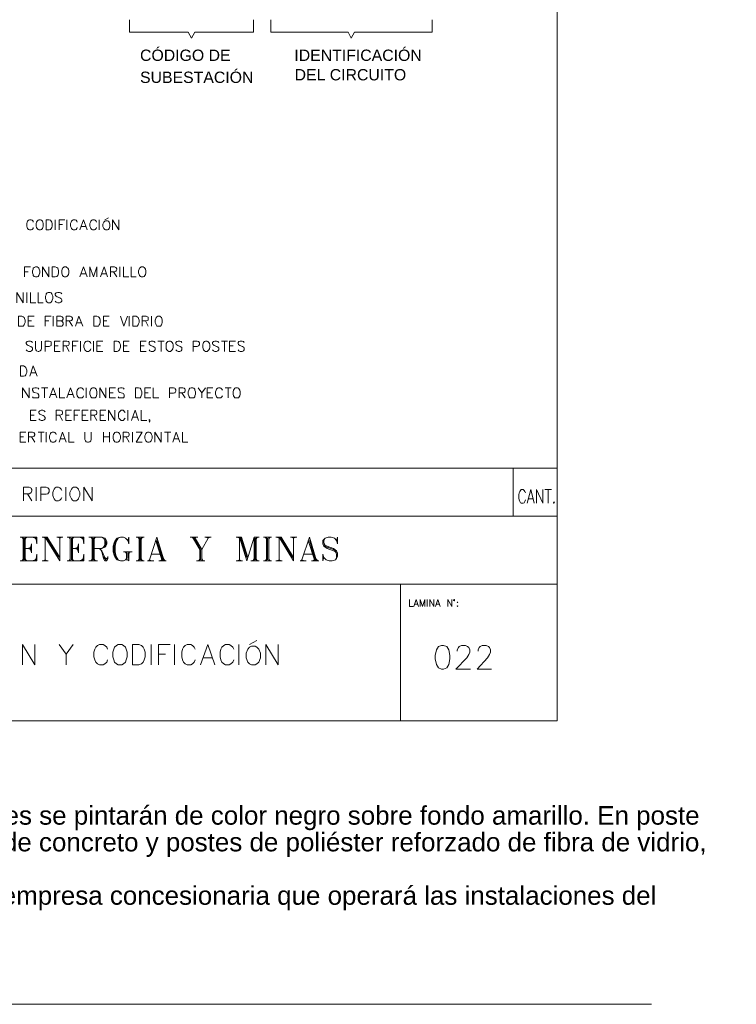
# Model space of a CAD drawing. Header units: millimetres. Extents: x 10 to 175, y 5 to 255.
# Tile 6 of 11: x 90 to 169, y 5 to 114. Entities that reach past the tile are written whole.
import ezdxf

# ---------------------------------------------------------------- set-up
doc = ezdxf.new("R2010")
doc.units = ezdxf.units.MM
doc.layers.add('DGE_SIMBOLOS', color=7, linetype='Continuous', lineweight=0)
doc.layers.add('DGE_TEXTOS', color=7, linetype='Continuous', lineweight=0)
doc.styles.add('DGE_ARIAL', font='arial.ttf')

msp = doc.modelspace()

# ---------------------------------------------------------------- linework, layer by layer
at = {"layer": 'DGE_SIMBOLOS'}
for points in [[(149.537, 246.0718), (149.537, 36.3991)], [(102.1212, 112.8173), (102.1212, 114.1822)], [(115.8537, 112.8173), (115.8537, 114.1822)], [(117.7706, 112.8173), (117.7706, 114.1822)], [(135.6771, 112.8173), (135.6771, 114.1822)], [(102.1212, 112.8173), (108.6329, 112.8173)], [(108.9744, 112.1635), (108.6329, 112.8173)], [(108.9744, 112.1635), (109.3421, 112.8173)], [(109.3421, 112.8173), (115.8537, 112.8173)], [(117.7706, 112.8173), (126.3567, 112.8173)], [(126.6928, 112.1635), (126.3567, 112.8173)], [(126.6928, 112.1635), (127.0605, 112.8173)], [(127.0605, 112.8173), (135.6771, 112.8173)], [(91.4346, 91.7226), (91.4082, 91.8366), (91.3031, 91.9503), (91.1981, 92.0071), (91.0144, 92.0071), (90.909, 91.9503), (90.804, 91.8366), (90.7515, 91.7226), (90.7254, 91.5807), (90.7254, 91.2965), (90.7515, 91.1259), (90.804, 91.0405), (90.909, 90.9268), (91.0144, 90.87), (91.1981, 90.87), (91.3031, 90.9268), (91.4082, 91.0405), (91.4346, 91.1259)], [(93.8767, 90.87), (93.8767, 92.0071)], [(94.2968, 90.87), (94.2968, 92.0071), (94.9264, 92.0071)], [(95.1626, 90.87), (95.1626, 92.0071)], [(96.3188, 91.7226), (96.2662, 91.8366), (96.1873, 91.9503), (96.0822, 92.0071), (95.8722, 92.0071), (95.7671, 91.9503), (95.6617, 91.8366), (95.6356, 91.7226), (95.557, 91.5807), (95.557, 91.2965), (95.6356, 91.1259), (95.6617, 91.0405), (95.7671, 90.9268), (95.8722, 90.87), (96.0822, 90.87), (96.1873, 90.9268), (96.2662, 91.0405), (96.3188, 91.1259)], [(96.6075, 90.87), (97.0005, 92.0071), (97.421, 90.87)], [(98.4454, 91.7226), (98.4193, 91.8366), (98.3142, 91.9503), (98.2092, 92.0071), (97.9988, 92.0071), (97.9202, 91.9503), (97.8151, 91.8366), (97.7622, 91.7226), (97.7101, 91.5807), (97.7101, 91.2965), (97.7622, 91.1259), (97.8151, 91.0405), (97.9202, 90.9268), (97.9988, 90.87), (98.2092, 90.87), (98.3142, 90.9268), (98.4193, 91.0405), (98.4454, 91.1259)], [(98.7344, 90.87), (98.7344, 92.0071)], [(99.364, 92.0071), (99.7581, 92.2345)], [(100.2308, 90.87), (100.2308, 92.0071), (100.94, 90.87), (100.94, 92.0071)], [(94.2968, 91.467), (94.6899, 91.467)], [(96.7654, 91.2396), (97.2631, 91.2396)], [(90.4628, 85.6675), (90.4628, 86.7761), (91.1195, 86.7761)], [(92.4593, 85.6675), (92.4593, 86.7761), (93.141, 85.6675), (93.141, 86.7761)], [(96.6075, 85.6675), (97.0005, 86.7761), (97.421, 85.6675)], [(97.7101, 85.6675), (97.7101, 86.7761), (98.1038, 85.6675), (98.4979, 86.7761), (98.4979, 85.6675)], [(98.892, 85.6675), (99.285, 86.7761), (99.6791, 85.6675)], [(99.9943, 85.6675), (99.9943, 86.7761), (100.4408, 86.7761), (100.5984, 86.7192), (100.6248, 86.6624), (100.7035, 86.5487), (100.7035, 86.4633), (100.6248, 86.3496), (100.5984, 86.2928), (100.4408, 86.2359), (99.9943, 86.2359)], [(101.045, 85.6675), (101.045, 86.7761)], [(101.4381, 86.7761), (101.4381, 85.6675), (102.0422, 85.6675)], [(102.2788, 86.7761), (102.2788, 85.6675), (102.8568, 85.6675)], [(90.4628, 86.2359), (90.8565, 86.2359)], [(96.7654, 86.0086), (97.2631, 86.0086)], [(99.0485, 86.0086), (99.5476, 86.0086)], [(100.3358, 86.2359), (100.7035, 85.6675)], [(89.6231, 82.7962), (89.6231, 83.9334), (90.3059, 82.7962), (90.3059, 83.9334)], [(90.7254, 82.7962), (90.7254, 83.9334)], [(91.1195, 83.9334), (91.1195, 82.7962), (91.6972, 82.7962)], [(91.9601, 83.9334), (91.9601, 82.7962), (92.5369, 82.7962)], [(94.5859, 83.7911), (94.4808, 83.8762), (94.3233, 83.9334), (94.1393, 83.9334), (93.9817, 83.8762), (93.8767, 83.7911), (93.8767, 83.6774), (93.9292, 83.5637), (93.9817, 83.5069), (94.0868, 83.4501), (94.3758, 83.336), (94.4808, 83.2795), (94.5334, 83.2509), (94.5859, 83.1086), (94.5859, 82.9667), (94.4808, 82.8527), (94.3233, 82.7962), (94.1393, 82.7962), (93.9817, 82.8527), (93.8767, 82.9667)], [(90.8565, 80.1805), (90.8565, 81.3177), (91.5135, 81.3177)], [(92.747, 80.1805), (92.747, 81.3177), (93.404, 81.3177)], [(93.6402, 80.1805), (93.6402, 81.3177)], [(94.0342, 80.1805), (94.0342, 81.3177), (94.4808, 81.3177), (94.6384, 81.2322), (94.6899, 81.204), (94.7424, 81.0903), (94.7424, 80.9763), (94.6899, 80.8626), (94.6384, 80.8061), (94.4808, 80.7775), (94.0342, 80.7775)], [(95.084, 80.1805), (95.084, 81.3177), (95.5306, 81.3177), (95.6617, 81.2322), (95.7146, 81.204), (95.7671, 81.0903), (95.7671, 80.9763), (95.7146, 80.8626), (95.6617, 80.8061), (95.5306, 80.7775), (95.084, 80.7775)], [(96.1083, 80.1805), (96.5024, 81.3177), (96.9219, 80.1805)], [(99.2061, 80.1805), (99.2061, 81.3177), (99.8367, 81.3177)], [(101.0965, 81.3177), (101.4906, 80.1805), (101.8847, 81.3177)], [(102.0687, 80.1805), (102.0687, 81.3177)], [(103.5125, 80.1805), (103.5125, 81.3177), (103.9588, 81.3177), (104.1167, 81.2322), (104.1692, 81.204), (104.1953, 81.0903), (104.1953, 80.9763), (104.1692, 80.8626), (104.1167, 80.8061), (103.9588, 80.7775), (103.5125, 80.7775)], [(104.5633, 80.1805), (104.5633, 81.3177)], [(90.8565, 80.7775), (91.2506, 80.7775)], [(90.8565, 80.1805), (91.5135, 80.1805)], [(92.747, 80.7775), (93.141, 80.7775)], [(94.4808, 80.7775), (94.6384, 80.7207), (94.6899, 80.6638), (94.7424, 80.5501), (94.7424, 80.3793), (94.6899, 80.2656), (94.6384, 80.2087), (94.4808, 80.1805), (94.0342, 80.1805)], [(95.4255, 80.7775), (95.7671, 80.1805)], [(96.2662, 80.5501), (96.7654, 80.5501)], [(99.2061, 80.7775), (99.6002, 80.7775)], [(99.2061, 80.1805), (99.8367, 80.1805)], [(103.8802, 80.7775), (104.1953, 80.1805)], [(91.3556, 78.3609), (91.2506, 78.4746), (91.1195, 78.5314), (90.909, 78.5314), (90.7515, 78.4746), (90.6464, 78.3609), (90.6464, 78.2755), (90.7254, 78.1618), (90.7515, 78.1049), (90.8565, 78.0481), (91.1456, 77.9344), (91.2506, 77.8776), (91.3031, 77.8494), (91.3556, 77.7357), (91.3556, 77.5648), (91.2506, 77.4511), (91.1195, 77.3943), (90.909, 77.3943), (90.7515, 77.4511), (90.6464, 77.5648)], [(91.6711, 78.5318), (91.6711, 77.7357), (91.6972, 77.5652), (91.8022, 77.4511), (91.9598, 77.3947), (92.0652, 77.3947), (92.1963, 77.4511), (92.3014, 77.5652), (92.3539, 77.7357), (92.3539, 78.5318)], [(92.747, 77.3947), (92.747, 78.5318), (93.1936, 78.5318), (93.3511, 78.4746), (93.404, 78.4464), (93.4301, 78.3327), (93.4301, 78.1622), (93.404, 78.0485), (93.3511, 77.9913), (93.1936, 77.9348), (92.747, 77.9348)], [(93.7977, 77.3947), (93.7977, 78.5318), (94.4283, 78.5318)], [(93.7977, 77.9913), (94.1918, 77.9913)], [(94.7424, 77.3947), (94.7424, 78.5318), (95.1626, 78.5318), (95.3205, 78.4746), (95.373, 78.4464), (95.4255, 78.3327), (95.4255, 78.1904), (95.373, 78.1049), (95.3205, 78.0485), (95.1626, 77.9913), (94.7424, 77.9913)], [(95.084, 77.9913), (95.4255, 77.3943)], [(95.7671, 77.3947), (95.7671, 78.5318), (96.4238, 78.5318)], [(95.7671, 77.9913), (96.1873, 77.9913)], [(96.66, 77.3947), (96.66, 78.5318)], [(97.8148, 78.2755), (97.7622, 78.3609), (97.6576, 78.4746), (97.5522, 78.5314), (97.3685, 78.5314), (97.2631, 78.4746), (97.1584, 78.3609), (97.1056, 78.2755), (97.053, 78.1049), (97.053, 77.8494), (97.1056, 77.6785), (97.1584, 77.5648), (97.2631, 77.4511), (97.3685, 77.3943), (97.5522, 77.3943), (97.6576, 77.4511), (97.7622, 77.5648), (97.8148, 77.6785)], [(98.1038, 77.3947), (98.1038, 78.5318)], [(98.4979, 77.3947), (98.4979, 78.5318), (99.1536, 78.5318)], [(98.4979, 77.9913), (98.892, 77.9913)], [(101.4381, 77.3947), (101.4381, 78.5318), (102.0687, 78.5318)], [(101.4381, 77.9913), (101.8322, 77.9913)], [(103.3285, 77.3947), (103.3285, 78.5318), (103.9588, 78.5318)], [(103.3285, 77.9913), (103.7226, 77.9913)], [(104.957, 78.3609), (104.852, 78.4746), (104.7208, 78.5314), (104.5108, 78.5314), (104.3529, 78.4746), (104.2742, 78.3609), (104.2742, 78.2755), (104.3007, 78.1618), (104.3529, 78.1049), (104.4579, 78.0481), (104.7469, 77.9344), (104.852, 77.8776), (104.9045, 77.8494), (104.957, 77.7357), (104.957, 77.5648), (104.852, 77.4511), (104.7208, 77.3943), (104.5108, 77.3943), (104.3529, 77.4511), (104.2742, 77.5648)], [(105.2461, 78.5318), (105.9546, 78.5318)], [(105.613, 78.5318), (105.613, 77.3947)], [(107.9236, 78.3609), (107.8447, 78.4746), (107.6871, 78.5314), (107.5031, 78.5314), (107.3466, 78.4746), (107.2415, 78.3609), (107.2415, 78.2755), (107.2941, 78.1618), (107.3466, 78.1049), (107.452, 78.0481), (107.7397, 77.9344), (107.8447, 77.8776), (107.8972, 77.8494), (107.9236, 77.7357), (107.9236, 77.5648), (107.8447, 77.4511), (107.6871, 77.3943), (107.5031, 77.3943), (107.3466, 77.4511), (107.2415, 77.5648)], [(109.1845, 77.3947), (109.1845, 78.5318), (109.6301, 78.5318), (109.7616, 78.4746), (109.8137, 78.4464), (109.8666, 78.3327), (109.8666, 78.1622), (109.8137, 78.0485), (109.7616, 77.9913), (109.6301, 77.9348), (109.1845, 77.9348)], [(112.0196, 78.3609), (111.9146, 78.4746), (111.757, 78.5314), (111.5741, 78.5314), (111.4165, 78.4746), (111.3111, 78.3609), (111.3111, 78.2755), (111.364, 78.1618), (111.4165, 78.1049), (111.4951, 78.0481), (111.8096, 77.9344), (111.9146, 77.8776), (111.9671, 77.8494), (112.0196, 77.7357), (112.0196, 77.5648), (111.9146, 77.4511), (111.757, 77.3943), (111.5741, 77.3943), (111.4165, 77.4511), (111.3111, 77.5648)], [(112.3087, 78.5318), (112.9915, 78.5318)], [(112.6499, 78.5318), (112.6499, 77.3947)], [(113.2016, 77.3947), (113.2016, 78.5318), (113.8586, 78.5318)], [(113.2016, 77.9913), (113.5956, 77.9913)], [(114.8294, 78.3609), (114.7504, 78.4746), (114.5929, 78.5314), (114.3828, 78.5314), (114.2513, 78.4746), (114.1463, 78.3609), (114.1463, 78.2755), (114.1988, 78.1618), (114.2513, 78.1049), (114.3303, 78.0481), (114.6454, 77.9344), (114.7504, 77.8776), (114.803, 77.8494), (114.8294, 77.7357), (114.8294, 77.5648), (114.7504, 77.4511), (114.5929, 77.3943), (114.3828, 77.3943), (114.2513, 77.4511), (114.1463, 77.5648)], [(93.7977, 77.3947), (94.4283, 77.3947)], [(98.4979, 77.3947), (99.1536, 77.3947)], [(101.4381, 77.3947), (102.0687, 77.3947)], [(103.3285, 77.3947), (103.9588, 77.3947)], [(113.2016, 77.3947), (113.8586, 77.3947)], [(91.0405, 74.6367), (91.4346, 75.7738), (91.8548, 74.6367)], [(91.1981, 75.0063), (91.6972, 75.0063)], [(90.2534, 72.2201), (90.2534, 73.3572), (90.9616, 72.2201), (90.9616, 73.3572)], [(92.0652, 73.1871), (91.9598, 73.3008), (91.8022, 73.3576), (91.5922, 73.3576), (91.4346, 73.3008), (91.3556, 73.1871), (91.3556, 73.0734), (91.4082, 72.9593), (91.4346, 72.9025), (91.5396, 72.8457), (91.8548, 72.7606), (91.9598, 72.7037), (91.9862, 72.6469), (92.0652, 72.5332), (92.0652, 72.3624), (91.9598, 72.2487), (91.8022, 72.2201), (91.5922, 72.2201), (91.4346, 72.2487), (91.3556, 72.3624)], [(92.3539, 73.3572), (93.036, 73.3572)], [(92.6944, 73.3572), (92.6944, 72.2201)], [(93.2461, 72.2201), (93.6402, 73.3572), (94.0342, 72.2201)], [(94.3233, 73.3572), (94.3233, 72.2201), (94.9264, 72.2201)], [(95.1626, 72.2201), (95.557, 73.3572), (95.9772, 72.2201)], [(97.0005, 73.073), (96.9744, 73.1867), (96.8694, 73.3004), (96.7654, 73.3572), (96.5814, 73.3572), (96.4763, 73.3004), (96.3713, 73.1867), (96.3188, 73.073), (96.2662, 72.9025), (96.2662, 72.6466), (96.3188, 72.476), (96.3713, 72.3624), (96.4763, 72.2487), (96.5814, 72.2201), (96.7654, 72.2201), (96.8694, 72.2487), (96.9744, 72.3624), (97.0005, 72.476)], [(97.316, 72.2201), (97.316, 73.3572)], [(98.8134, 72.2201), (98.8134, 73.3572), (99.4951, 72.2201), (99.4951, 73.3572)], [(99.8892, 72.2201), (99.8892, 73.3572), (100.5459, 73.3572)], [(101.517, 73.1871), (101.4381, 73.3008), (101.2805, 73.3576), (101.0965, 73.3576), (100.94, 73.3008), (100.8349, 73.1871), (100.8349, 73.0734), (100.8875, 72.9593), (100.94, 72.9025), (101.045, 72.8457), (101.333, 72.7606), (101.4381, 72.7037), (101.4906, 72.6469), (101.517, 72.5332), (101.517, 72.3624), (101.4381, 72.2487), (101.2805, 72.2201), (101.0965, 72.2201), (100.94, 72.2487), (100.8349, 72.3624)], [(103.8016, 72.2201), (103.8016, 73.3572), (104.4579, 73.3572)], [(104.7469, 73.3572), (104.7469, 72.2201), (105.3501, 72.2201)], [(106.5584, 72.2201), (106.5584, 73.3572), (106.9789, 73.3572), (107.1365, 73.3004), (107.189, 73.2435), (107.2415, 73.1299), (107.2415, 72.9593), (107.189, 72.8457), (107.1365, 72.7888), (106.9789, 72.7602), (106.5584, 72.7602)], [(107.6085, 72.2201), (107.6085, 73.3572), (108.0287, 73.3572), (108.1863, 73.3004), (108.2388, 73.2435), (108.2913, 73.1299), (108.2913, 73.0162), (108.2388, 72.9025), (108.1863, 72.8457), (108.0287, 72.7888), (107.6085, 72.7888)], [(109.7351, 73.3572), (110.1292, 72.7888), (110.5233, 73.3572)], [(110.7073, 72.2201), (110.7073, 73.3572), (111.364, 73.3572)], [(112.4137, 73.073), (112.3612, 73.1867), (112.2562, 73.3004), (112.1508, 73.3572), (111.9671, 73.3572), (111.8621, 73.3004), (111.757, 73.1867), (111.7055, 73.073), (111.653, 72.9025), (111.653, 72.6466), (111.7055, 72.476), (111.757, 72.3624), (111.8621, 72.2487), (111.9671, 72.2201), (112.1508, 72.2201), (112.2562, 72.2487), (112.3612, 72.3624), (112.4137, 72.476)], [(112.7024, 73.3572), (113.3855, 73.3572)], [(113.044, 73.3572), (113.044, 72.2201)], [(93.404, 72.5897), (93.8767, 72.5897)], [(95.3205, 72.5897), (95.8196, 72.5897)], [(99.8892, 72.7888), (100.3097, 72.7888)], [(99.8892, 72.2201), (100.5459, 72.2201)], [(103.8016, 72.7888), (104.1953, 72.7888)], [(103.8016, 72.2201), (104.4579, 72.2201)], [(107.9236, 72.7888), (108.2913, 72.2201)], [(110.1292, 72.7888), (110.1292, 72.2201)], [(110.7073, 72.7888), (111.101, 72.7888)], [(110.7073, 72.2201), (111.364, 72.2201)], [(91.1195, 69.7184), (91.1195, 70.8556), (91.7497, 70.8556)], [(91.1195, 70.3154), (91.5135, 70.3154)], [(92.747, 70.685), (92.6419, 70.7987), (92.4854, 70.8556), (92.3014, 70.8556), (92.1438, 70.7987), (92.0652, 70.685), (92.0652, 70.5996), (92.0913, 70.4859), (92.1438, 70.4291), (92.2488, 70.3722), (92.5369, 70.2586), (92.6419, 70.2017), (92.6944, 70.1449), (92.747, 70.0598), (92.747, 69.8889), (92.6419, 69.7752), (92.4854, 69.7184), (92.3014, 69.7184), (92.1438, 69.7752), (92.0652, 69.8889)], [(93.9817, 69.7184), (93.9817, 70.8556), (94.4283, 70.8556), (94.5859, 70.7987), (94.6384, 70.7419), (94.6899, 70.6282), (94.6899, 70.5145), (94.6384, 70.4291), (94.5859, 70.3726), (94.4283, 70.3154), (93.9817, 70.3154)], [(94.3233, 70.3154), (94.6899, 69.7184)], [(95.0315, 69.7184), (95.0315, 70.8556), (95.6617, 70.8556)], [(95.0315, 70.3154), (95.4255, 70.3154)], [(95.9772, 69.7184), (95.9772, 70.8556), (96.6075, 70.8556)], [(95.9772, 70.3154), (96.3713, 70.3154)], [(96.8694, 69.7184), (96.8694, 70.8556), (97.5261, 70.8556)], [(96.8694, 70.3154), (97.2631, 70.3154)], [(97.8148, 69.7184), (97.8148, 70.8556), (98.2614, 70.8556), (98.4193, 70.7987), (98.4454, 70.7419), (98.4979, 70.6282), (98.4979, 70.5145), (98.4454, 70.4291), (98.4193, 70.3726), (98.2614, 70.3154), (97.8148, 70.3154)], [(98.1567, 70.3154), (98.4979, 69.7184)], [(98.8659, 69.7184), (98.8659, 70.8556), (99.4951, 70.8556)], [(98.8659, 70.3154), (99.2589, 70.3154)], [(99.7842, 69.7184), (99.7842, 70.8556), (100.4934, 69.7184), (100.4934, 70.8556)], [(101.6221, 70.5996), (101.5696, 70.685), (101.4906, 70.7987), (101.3856, 70.8556), (101.1755, 70.8556), (101.0965, 70.7987), (100.9925, 70.685), (100.94, 70.5996), (100.8875, 70.4291), (100.8875, 70.1449), (100.94, 69.9744), (100.9925, 69.8889), (101.0965, 69.7752), (101.1755, 69.7184), (101.3856, 69.7184), (101.4906, 69.7752), (101.5696, 69.8889), (101.6221, 69.9744)], [(101.9372, 69.7184), (101.9372, 70.8556)], [(102.3313, 69.7184), (102.7254, 70.8556), (103.1194, 69.7184)], [(102.4628, 70.088), (102.9619, 70.088)], [(103.4071, 70.8556), (103.4071, 69.7184), (104.0116, 69.7184)], [(91.1195, 69.7184), (91.7497, 69.7184)], [(95.0315, 69.7184), (95.6617, 69.7184)], [(96.8694, 69.7184), (97.5261, 69.7184)], [(98.8659, 69.7184), (99.4951, 69.7184)], [(104.3529, 69.7752), (104.3007, 69.8321), (104.2742, 69.7752), (104.3007, 69.7184), (104.3529, 69.7752), (104.3529, 69.6616), (104.3007, 69.5479), (104.2742, 69.5197)], [(89.9647, 67.3022), (89.9647, 68.4393), (90.6203, 68.4393)], [(89.9647, 67.8988), (90.3587, 67.8988)], [(90.909, 67.3022), (90.909, 68.4393), (91.3556, 68.4393), (91.5135, 68.3821), (91.5396, 68.3257), (91.5922, 68.212), (91.5922, 68.1265), (91.5396, 68.0129), (91.5135, 67.956), (91.3556, 67.8992), (90.909, 67.8992)], [(91.2506, 67.8988), (91.5922, 67.3018)], [(91.9601, 68.4393), (92.6419, 68.4393)], [(92.3014, 68.4393), (92.3014, 67.3022)], [(92.852, 67.3022), (92.852, 68.4393)], [(93.9817, 68.183), (93.9292, 68.2685), (93.8242, 68.3821), (93.7452, 68.439), (93.5351, 68.439), (93.4301, 68.3821), (93.3511, 68.2685), (93.2986, 68.183), (93.2461, 68.0129), (93.2461, 67.7283), (93.2986, 67.586), (93.3511, 67.4723), (93.4301, 67.3587), (93.5351, 67.3018), (93.7452, 67.3018), (93.8242, 67.3587), (93.9292, 67.4723), (93.9817, 67.586)], [(94.2968, 67.3022), (94.6899, 68.4393), (95.084, 67.3022)], [(95.373, 68.4393), (95.373, 67.3022), (95.9772, 67.3022)], [(97.1584, 68.4393), (97.1584, 67.6146), (97.2109, 67.4727), (97.3156, 67.3587), (97.4471, 67.3022), (97.5522, 67.3022), (97.7101, 67.3587), (97.8148, 67.4727), (97.8676, 67.6146), (97.8676, 68.4393)], [(99.2061, 67.3022), (99.2061, 68.4393)], [(99.2061, 67.8988), (99.8892, 67.8988)], [(99.8892, 68.4393), (99.8892, 67.3022)], [(101.3856, 67.3022), (101.3856, 68.4393), (101.8322, 68.4393), (101.9897, 68.3821), (102.0422, 68.3257), (102.0687, 68.212), (102.0687, 68.1265), (102.0422, 68.0129), (101.9897, 67.956), (101.8322, 67.8992), (101.3856, 67.8992)], [(101.7271, 67.8988), (102.0687, 67.3018)], [(102.4363, 67.3022), (102.4363, 68.4393)], [(102.8304, 68.4393), (103.5125, 68.4393), (102.8304, 67.3022), (103.5125, 67.3022)], [(104.9045, 67.3022), (104.9045, 68.4393), (105.613, 67.3022), (105.613, 68.4393)], [(106.0068, 68.4393), (106.6899, 68.4393)], [(106.3483, 68.4393), (106.3483, 67.3022)], [(106.9003, 67.3022), (107.2941, 68.4393), (107.6871, 67.3022)], [(108.0023, 68.4393), (108.0023, 67.3022), (108.5803, 67.3022)], [(89.9647, 67.3022), (90.6203, 67.3022)], [(94.4283, 67.6715), (94.9264, 67.6715)], [(107.0575, 67.6715), (107.5296, 67.6715)], [(31.3851, 64.4305), (149.537, 64.4305)], [(144.6823, 64.4305), (144.6823, 59.114)], [(90.3587, 62.3271), (90.3587, 60.7917)], [(90.3587, 62.3271), (90.9616, 62.3271), (91.1456, 62.2417), (91.1981, 62.1562), (91.277, 62.0425), (91.277, 61.9006), (91.1981, 61.7297), (91.1456, 61.6729), (90.9616, 61.5878), (90.3587, 61.5878)], [(91.7497, 62.3271), (91.7497, 60.7917)], [(92.2753, 62.3271), (92.2753, 60.7917)], [(92.2753, 62.3271), (92.8784, 62.3271), (93.0621, 62.2417), (93.1149, 62.1562), (93.1936, 62.0425), (93.1936, 61.8152), (93.1149, 61.6729), (93.0621, 61.5878), (92.8784, 61.531), (92.2753, 61.531)], [(94.5859, 61.9574), (94.5334, 62.0994), (94.3758, 62.2417), (94.2443, 62.3271), (93.9817, 62.3271), (93.8502, 62.2417), (93.7452, 62.0994), (93.6666, 61.9574), (93.5876, 61.7297), (93.5876, 61.3887), (93.6666, 61.1613), (93.7452, 61.0191), (93.8502, 60.8771), (93.9817, 60.7917), (94.2443, 60.7917), (94.3758, 60.8771), (94.5334, 61.0191), (94.5859, 61.1613)], [(95.0579, 62.3271), (95.0579, 60.7917)], [(97.0269, 62.3271), (97.0269, 60.7917)], [(97.0269, 62.3271), (97.9727, 60.7917), (97.9727, 62.3271)], [(90.804, 61.5874), (91.277, 60.7917)], [(146.0275, 61.6729), (145.975, 61.8434), (145.8906, 61.9574), (145.7856, 62.0425), (145.5755, 62.0425), (145.502, 61.9574), (145.3969, 61.8434), (145.3444, 61.6729), (145.2919, 61.4738), (145.2919, 61.1045), (145.3444, 60.9054), (145.3969, 60.7349), (145.502, 60.5926), (145.5755, 60.5357), (145.7856, 60.5357), (145.8906, 60.5926), (145.975, 60.7349), (146.0275, 60.9054)], [(146.6263, 62.0425), (146.2376, 60.5357)], [(146.6263, 62.0425), (147.0153, 60.5357)], [(147.2569, 62.0425), (147.2569, 60.5357)], [(147.2569, 62.0425), (147.961, 60.5357), (147.961, 62.0425)], [(148.2026, 62.0425), (148.9064, 62.0425)], [(148.5702, 62.0425), (148.5702, 60.5357)], [(146.3637, 61.0191), (146.8679, 61.0191)], [(31.3851, 59.1144), (149.537, 59.1144)], [(89.9647, 56.7832), (91.8287, 56.7832), (91.8287, 56.0154)], [(90.0958, 56.7832), (90.3059, 56.641)], [(90.2008, 56.7832), (90.3059, 56.5273)], [(90.3059, 56.7832), (90.3059, 54.1393)], [(90.4363, 56.641), (90.4363, 54.253)], [(90.5414, 56.7832), (90.5414, 54.1393)], [(90.6729, 56.7832), (90.5414, 56.5273)], [(90.7779, 56.7832), (90.5414, 56.641)], [(91.2506, 55.7598), (91.0144, 55.5038), (91.2506, 55.2478)], [(91.2506, 56.0154), (91.1195, 55.5038), (91.2506, 55.0205)], [(91.2506, 56.7832), (91.8287, 56.641)], [(91.2506, 56.0154), (91.2506, 55.0205)], [(91.4871, 56.7832), (91.8287, 56.5273)], [(91.5922, 56.7832), (91.8287, 56.385)], [(91.6972, 56.7832), (91.8287, 56.0154)], [(92.4064, 56.7832), (92.9835, 56.7832)], [(92.5118, 56.7832), (92.747, 56.641)], [(92.747, 56.7832), (92.747, 54.253)], [(92.747, 56.7832), (94.3758, 54.1393)], [(92.8784, 56.7832), (94.2443, 54.5089)], [(92.9835, 56.7832), (94.3758, 54.5089)], [(94.0342, 56.7832), (94.7163, 56.7832)], [(94.1393, 56.7832), (94.3758, 56.641), (94.6123, 56.7832)], [(94.3758, 56.641), (94.3758, 54.1393)], [(95.189, 56.7832), (97.0269, 56.7832), (97.0269, 56.0154)], [(95.2941, 56.7832), (95.5306, 56.641)], [(95.4255, 56.7832), (95.5306, 56.5273)], [(95.5306, 56.7832), (95.5306, 54.1393)], [(95.6617, 56.641), (95.6617, 54.253)], [(95.7671, 56.7832), (95.7671, 54.1393)], [(95.8722, 56.7832), (95.7671, 56.5273)], [(96.0036, 56.7832), (95.7671, 56.641)], [(96.4499, 55.7598), (96.2398, 55.5038), (96.4499, 55.2478)], [(96.4499, 56.0154), (96.3449, 55.5038), (96.4499, 55.0205)], [(96.4499, 56.7832), (97.0269, 56.641)], [(96.4499, 56.0154), (96.4499, 55.0205)], [(96.6864, 56.7832), (97.0269, 56.5273)], [(96.8169, 56.7832), (97.0269, 56.385)], [(96.9219, 56.7832), (97.0269, 56.0154)], [(97.6047, 56.7832), (99.0224, 56.7832), (99.364, 56.641), (99.469, 56.5273), (99.6002, 56.2713), (99.6002, 56.0154), (99.469, 55.7598), (99.364, 55.6461), (99.0224, 55.5038), (98.1828, 55.5038)], [(97.7362, 56.7832), (97.9727, 56.641)], [(97.8412, 56.7832), (97.9727, 56.5273)], [(97.9727, 56.7832), (97.9727, 54.1393)], [(98.0777, 56.641), (98.0777, 54.253)], [(98.1828, 56.7832), (98.1828, 54.1393)], [(98.3142, 56.7832), (98.1828, 56.5273)], [(98.4193, 56.7832), (98.1828, 56.641)], [(99.0224, 56.7832), (99.2325, 56.641), (99.364, 56.385), (99.364, 55.8734), (99.2325, 55.6461), (99.0224, 55.5038)], [(99.364, 56.5273), (99.469, 56.2713), (99.469, 56.0154), (99.364, 55.7598)], [(101.9111, 56.385), (102.0162, 56.7829), (102.0162, 56.0154), (101.9111, 56.385), (101.6746, 56.641), (101.4381, 56.7829), (101.0965, 56.7829), (100.7563, 56.641), (100.5198, 56.385), (100.3883, 56.1576), (100.2833, 55.7594), (100.2833, 55.1342), (100.3883, 54.7645), (100.5198, 54.5086), (100.7563, 54.2526), (101.0965, 54.1389), (101.4381, 54.1389), (101.6746, 54.2526), (101.9111, 54.2526), (102.0162, 54.1389), (102.0162, 55.1342)], [(100.6248, 56.385), (100.5198, 56.1576), (100.3883, 55.7594), (100.3883, 55.1342), (100.5198, 54.7645), (100.6248, 54.5086)], [(101.0965, 56.7832), (100.8614, 56.641), (100.6248, 56.2713), (100.5198, 55.7598), (100.5198, 55.1342), (100.6248, 54.6226), (100.8614, 54.253), (101.0965, 54.1393)], [(102.8304, 56.7832), (103.7487, 56.7832)], [(102.9619, 56.7832), (103.172, 56.641)], [(103.0669, 56.7832), (103.172, 56.5273)], [(103.172, 56.7832), (103.172, 54.1393)], [(103.3021, 56.641), (103.3021, 54.253)], [(103.4071, 56.7832), (103.4071, 54.1393)], [(103.5386, 56.7832), (103.4071, 56.5273)], [(103.6436, 56.7832), (103.4071, 56.641)], [(105.141, 56.7832), (104.3268, 54.253)], [(105.036, 56.385), (105.7442, 54.1389)], [(105.141, 56.7832), (105.9546, 54.1393)], [(105.141, 56.385), (105.8492, 54.1389)], [(108.8429, 56.7832), (109.6826, 56.7832)], [(108.9744, 56.7832), (109.2106, 56.641)], [(109.0795, 56.7832), (109.8927, 55.3901), (109.8927, 54.1393)], [(109.2109, 56.7832), (109.9977, 55.3901), (109.9977, 54.253)], [(109.316, 56.7832), (110.1292, 55.3901), (110.1292, 54.1393)], [(109.5525, 56.7832), (109.316, 56.641)], [(110.8384, 56.641), (110.1292, 55.3901)], [(110.4708, 56.7832), (111.18, 56.7832)], [(110.5758, 56.7832), (110.8384, 56.641), (111.0485, 56.7832)], [(113.9362, 56.7832), (114.5143, 56.7832)], [(114.0676, 56.7832), (114.3038, 56.641)], [(114.3038, 56.7832), (114.3038, 54.253)], [(114.3038, 56.7832), (115.1184, 54.1393)], [(114.4092, 56.7832), (115.1184, 54.5089)], [(114.5143, 56.7832), (115.2235, 54.5089)], [(115.9327, 56.7832), (115.1184, 54.1393)], [(115.9327, 56.7832), (115.9327, 54.1393)], [(115.9327, 56.7832), (116.5097, 56.7832)], [(116.0367, 56.641), (116.0367, 54.253)], [(116.1417, 56.7832), (116.1417, 54.1393)], [(116.2732, 56.7832), (116.1417, 56.5273)], [(116.3783, 56.7832), (116.1417, 56.641)], [(116.956, 56.7832), (117.8756, 56.7832)], [(117.0875, 56.7832), (117.2979, 56.641)], [(117.1925, 56.7832), (117.2979, 56.5273)], [(117.2979, 56.7832), (117.2979, 54.1393)], [(117.429, 56.641), (117.429, 54.253)], [(117.5605, 56.7832), (117.5605, 54.1393)], [(117.6655, 56.7832), (117.5605, 56.5273)], [(117.7706, 56.7832), (117.5605, 56.641)], [(118.3473, 56.7832), (118.9254, 56.7832)], [(118.4527, 56.7832), (118.7153, 56.641)], [(118.7153, 56.7832), (118.7153, 54.253)], [(118.7153, 56.7832), (120.3167, 54.1393)], [(118.8203, 56.7832), (120.2127, 54.5089)], [(118.9254, 56.7832), (120.3167, 54.5089)], [(119.9762, 56.7832), (120.6583, 56.7832)], [(120.0812, 56.7832), (120.3167, 56.641), (120.5532, 56.7832)], [(120.3167, 56.641), (120.3167, 54.1393)], [(122.0767, 56.7832), (121.236, 54.253)], [(121.9452, 56.385), (122.6537, 54.1389)], [(122.0767, 56.7832), (122.8638, 54.1393)], [(122.0767, 56.385), (122.7588, 54.1389)], [(125.0745, 56.385), (125.1799, 56.7829), (125.1799, 56.0154), (125.0745, 56.385), (124.8329, 56.641), (124.4967, 56.7829), (124.1498, 56.7829), (123.8096, 56.641), (123.573, 56.385), (123.573, 56.0154), (123.6781, 55.7594), (124.0237, 55.5038), (124.7278, 55.2478), (124.9694, 55.1342), (125.0745, 54.8782), (125.0745, 54.5086), (124.9694, 54.2526)], [(123.8096, 56.641), (123.6781, 56.385), (123.6781, 56.1576), (123.8096, 55.8734), (124.0237, 55.7598), (124.7278, 55.5038), (125.0745, 55.2478), (125.1799, 55.0205), (125.1799, 54.6226), (125.0745, 54.3952), (124.9694, 54.253), (124.6018, 54.1393), (124.2551, 54.1393), (123.9146, 54.253), (123.6781, 54.5089), (123.573, 54.8782), (123.573, 54.1393), (123.6781, 54.5089)], [(123.6781, 56.0154), (123.8096, 55.7598), (124.0237, 55.6457), (124.7278, 55.3901), (124.9694, 55.2478), (125.0745, 55.0205)], [(89.9647, 54.1393), (91.8287, 54.1393), (91.8287, 54.8782)], [(90.5414, 55.5038), (91.2506, 55.5038)], [(91.2506, 55.6461), (90.7779, 55.5038), (91.2506, 55.3901)], [(91.6972, 54.1393), (91.8287, 54.8782)], [(95.189, 54.1393), (97.0269, 54.1393), (97.0269, 54.8782)], [(95.7671, 55.5038), (96.4499, 55.5038)], [(96.4499, 55.6461), (96.0036, 55.5038), (96.4499, 55.3901)], [(96.9219, 54.1393), (97.0269, 54.8782)], [(98.6558, 55.5038), (98.892, 55.3901), (99.0224, 55.1342), (99.2325, 54.3952), (99.364, 54.1393), (99.6002, 54.1393), (99.7052, 54.3952), (99.7052, 54.6226)], [(98.892, 55.3901), (99.0224, 55.2478), (99.364, 54.5086), (99.469, 54.3949), (99.6002, 54.3949), (99.7052, 54.5086)], [(101.4381, 55.1342), (102.3838, 55.1342)], [(101.5431, 55.1342), (101.7796, 55.0205)], [(101.7796, 55.1342), (101.7796, 54.3952), (101.6746, 54.253)], [(101.6746, 55.1342), (101.7796, 54.8782)], [(101.9111, 55.0205), (101.9111, 54.3949)], [(102.1212, 55.1342), (102.0162, 54.8782)], [(102.2523, 55.1342), (102.0162, 55.0205)], [(104.5633, 54.8782), (105.613, 54.8782)], [(121.4986, 54.8782), (122.5223, 54.8782)], [(90.3059, 54.2526), (90.0958, 54.1389)], [(90.3059, 54.3949), (90.2008, 54.1389)], [(90.5414, 54.3949), (90.6729, 54.1389)], [(90.5414, 54.2526), (90.7779, 54.1389)], [(91.2506, 54.1393), (91.8287, 54.253)], [(91.4871, 54.1393), (91.8287, 54.3952)], [(91.5922, 54.1393), (91.8287, 54.5089)], [(92.4064, 54.1393), (93.0885, 54.1393)], [(92.747, 54.2526), (92.5118, 54.1389)], [(92.747, 54.2526), (92.9835, 54.1389)], [(95.5306, 54.2526), (95.2941, 54.1389)], [(95.5306, 54.3949), (95.4255, 54.1389)], [(95.7671, 54.3949), (95.8722, 54.1389)], [(95.7671, 54.2526), (96.0033, 54.1389)], [(96.4499, 54.1393), (97.0269, 54.253)], [(96.6864, 54.1393), (97.0269, 54.3952)], [(96.8169, 54.1393), (97.0269, 54.5089)], [(97.6047, 54.1393), (98.5504, 54.1393)], [(97.9727, 54.2526), (97.7362, 54.1389)], [(97.9727, 54.3949), (97.8412, 54.1389)], [(98.1828, 54.3949), (98.3142, 54.1389)], [(98.1828, 54.2526), (98.4193, 54.1389)], [(99.2325, 54.6222), (99.364, 54.3949), (99.469, 54.2526), (99.6002, 54.2526)], [(102.8304, 54.1393), (103.7487, 54.1393)], [(103.172, 54.2526), (102.9619, 54.1389)], [(103.172, 54.3949), (103.0669, 54.1389)], [(103.4071, 54.3949), (103.5386, 54.1389)], [(103.4071, 54.2526), (103.6436, 54.1389)], [(104.1167, 54.1393), (104.7998, 54.1393)], [(104.3268, 54.2526), (104.2217, 54.1389)], [(104.3268, 54.2526), (104.5633, 54.1389)], [(105.3765, 54.1393), (106.1908, 54.1393)], [(105.7442, 54.2526), (105.4816, 54.1389)], [(105.7442, 54.3949), (105.613, 54.1389)], [(105.8492, 54.3949), (106.0593, 54.1389)], [(109.5525, 54.1393), (110.4708, 54.1393)], [(109.8927, 54.2526), (109.6826, 54.1389)], [(109.8927, 54.3949), (109.7877, 54.1389)], [(110.1292, 54.3949), (110.2607, 54.1389)], [(110.1292, 54.2526), (110.3657, 54.1389)], [(113.9362, 54.1393), (114.6454, 54.1393)], [(114.3038, 54.2526), (114.0676, 54.1389)], [(114.3038, 54.2526), (114.5143, 54.1389)], [(115.565, 54.1393), (116.5097, 54.1393)], [(115.9327, 54.2526), (115.6965, 54.1389)], [(115.9327, 54.3949), (115.8012, 54.1389)], [(116.1417, 54.3949), (116.2732, 54.1389)], [(116.1417, 54.2526), (116.3783, 54.1389)], [(116.956, 54.1393), (117.8756, 54.1393)], [(117.2979, 54.2526), (117.0875, 54.1389)], [(117.2979, 54.3949), (117.1925, 54.1389)], [(117.5605, 54.3949), (117.6655, 54.1389)], [(117.5605, 54.2526), (117.7706, 54.1389)], [(118.3473, 54.1393), (119.0565, 54.1393)], [(118.7153, 54.2526), (118.4527, 54.1389)], [(118.7153, 54.2526), (118.9254, 54.1389)], [(121.0259, 54.1393), (121.7087, 54.1393)], [(121.236, 54.2526), (121.131, 54.1389)], [(121.236, 54.2526), (121.4986, 54.1389)], [(122.2868, 54.1393), (123.1, 54.1393)], [(122.6537, 54.2526), (122.3918, 54.1389)], [(122.6537, 54.3949), (122.5223, 54.1389)], [(122.7588, 54.3949), (122.995, 54.1389)], [(20.9612, 51.5518), (149.537, 51.5518)], [(132.1883, 51.5518), (132.1883, 36.3991)], [(133.1865, 49.8463), (133.1865, 49.0788), (133.5755, 49.0788)], [(133.9222, 49.8463), (133.6595, 49.0788)], [(133.7646, 49.3347), (134.08, 49.3347)], [(133.9222, 49.8463), (134.1848, 49.0788)], [(134.3427, 49.8463), (134.3427, 49.0788)], [(134.3427, 49.8463), (134.6263, 49.0788), (134.8889, 49.8463), (134.8889, 49.0788)], [(135.1308, 49.8463), (135.1308, 49.0788)], [(135.4144, 49.8463), (135.4144, 49.0788)], [(135.4144, 49.8463), (135.8661, 49.0788), (135.8661, 49.8463)], [(136.3076, 49.8463), (136.0447, 49.0788)], [(136.1501, 49.3347), (136.4652, 49.3347)], [(136.3076, 49.8463), (136.5702, 49.0788)], [(137.4319, 49.8463), (137.4319, 49.0788)], [(137.4319, 49.8463), (137.8836, 49.0788), (137.8836, 49.8463)], [(90.2273, 42.5969), (90.2273, 44.8712), (91.6186, 42.5969), (91.6186, 44.8712)], [(94.2968, 44.8712), (95.084, 43.7909), (95.8722, 44.8712)], [(99.6527, 44.331), (99.5741, 44.5584), (99.364, 44.7575), (99.18, 44.8712), (98.7605, 44.8712), (98.5504, 44.7575), (98.3668, 44.5584), (98.2614, 44.331), (98.1567, 44.0182), (98.1567, 43.4781), (98.2614, 43.1656), (98.3668, 42.9097), (98.5504, 42.7105), (98.7605, 42.5969), (99.18, 42.5969), (99.364, 42.7105), (99.5741, 42.9097), (99.6527, 43.1656)], [(104.5108, 42.5969), (104.5108, 44.8712)], [(105.325, 42.5969), (105.325, 44.8712), (106.6113, 44.8712)], [(107.1104, 42.5969), (107.1104, 44.8712)], [(109.3946, 44.331), (109.2896, 44.5584), (109.0795, 44.7575), (108.8955, 44.8712), (108.5014, 44.8712), (108.2913, 44.7575), (108.1076, 44.5584), (108.0023, 44.331), (107.8972, 44.0182), (107.8972, 43.4781), (108.0023, 43.1656), (108.1076, 42.9097), (108.2913, 42.7105), (108.5014, 42.5969), (108.8955, 42.5969), (109.0795, 42.7105), (109.2896, 42.9097), (109.3946, 43.1656)], [(109.9716, 42.5969), (110.7859, 44.8712), (111.5741, 42.5969)], [(113.6746, 44.331), (113.5695, 44.5584), (113.3595, 44.7575), (113.149, 44.8712), (112.7553, 44.8712), (112.5713, 44.7575), (112.3612, 44.5584), (112.2562, 44.331), (112.1772, 44.0182), (112.1772, 43.4781), (112.2562, 43.1656), (112.3612, 42.9097), (112.5713, 42.7105), (112.7553, 42.5969), (113.149, 42.5969), (113.3595, 42.7105), (113.5695, 42.9097), (113.6746, 43.1656)], [(114.2513, 42.5969), (114.2513, 44.8712)], [(115.4335, 44.8712), (116.2468, 45.2976)], [(117.245, 42.5969), (117.245, 44.8712), (118.6103, 42.5969), (118.6103, 44.8712)], [(95.084, 43.7909), (95.084, 42.5969)], [(105.325, 43.7909), (106.1122, 43.7909)], [(138.4617, 44.1319), (138.4617, 44.2456), (138.5878, 44.5301), (138.6928, 44.6438), (138.9344, 44.7575), (139.3759, 44.7575), (139.6175, 44.6438), (139.7436, 44.5301), (139.8486, 44.2456), (139.8486, 44.0182), (139.7436, 43.7626), (139.5125, 43.393), (138.3251, 42.1136), (139.9537, 42.1136)], [(140.7733, 44.1319), (140.7733, 44.2456), (140.8994, 44.5301), (141.0044, 44.6438), (141.2464, 44.7575), (141.6875, 44.7575), (141.9502, 44.6438), (142.0555, 44.5301), (142.1606, 44.2456), (142.1606, 44.0182), (142.0555, 43.7626), (141.8241, 43.393), (140.6683, 42.1136), (142.2656, 42.1136)], [(110.2868, 43.3644), (111.285, 43.3644)], [(20.9612, 36.3991), (149.537, 36.3991)], [(10.0306, 4.9153), (160.0306, 4.9153)]]:
    msp.add_lwpolyline(points, dxfattribs=at)
for points in [[(92.0652, 92.0071), (91.9598, 91.9503), (91.8548, 91.8366), (91.8022, 91.7226), (91.7497, 91.5807), (91.7497, 91.2965), (91.8022, 91.1259), (91.8548, 91.0405), (91.9598, 90.9268), (92.0652, 90.87), (92.2488, 90.87), (92.3539, 90.9268), (92.4589, 91.0405), (92.4854, 91.1259), (92.5369, 91.2965), (92.5369, 91.5807), (92.4854, 91.7226), (92.4589, 91.8366), (92.3539, 91.9503), (92.2488, 92.0071), (92.0652, 92.0071)], [(92.852, 90.87), (92.852, 92.0071), (93.1936, 92.0071), (93.3511, 91.9503), (93.4301, 91.8366), (93.4826, 91.7226), (93.5351, 91.5807), (93.5351, 91.2965), (93.4826, 91.1259), (93.4301, 91.0405), (93.3511, 90.9268), (93.1936, 90.87), (92.852, 90.87)], [(99.4426, 91.8934), (99.364, 91.8366), (99.2589, 91.7229), (99.1536, 91.5238), (99.1536, 91.2396), (99.2589, 91.0405), (99.364, 90.9268), (99.4426, 90.87), (99.6527, 90.87), (99.7581, 90.9268), (99.8367, 91.0405), (99.9417, 91.2396), (99.9417, 91.5238), (99.8367, 91.7229), (99.7581, 91.8366), (99.6527, 91.8934), (99.4426, 91.8934)], [(91.6711, 86.7761), (91.5396, 86.7192), (91.4346, 86.6342), (91.4082, 86.5205), (91.3556, 86.3496), (91.3556, 86.094), (91.4082, 85.9231), (91.4346, 85.8094), (91.5396, 85.6958), (91.6711, 85.6675), (91.8548, 85.6675), (91.9598, 85.6958), (92.0652, 85.8094), (92.0913, 85.9231), (92.1438, 86.094), (92.1438, 86.3496), (92.0913, 86.5205), (92.0652, 86.6342), (91.9598, 86.7192), (91.8548, 86.7761), (91.6711, 86.7761)], [(93.5351, 85.6675), (93.5351, 86.7761), (93.8767, 86.7761), (94.0342, 86.7192), (94.1393, 86.6338), (94.1918, 86.5201), (94.2182, 86.3496), (94.2182, 86.0936), (94.1918, 85.9231), (94.1393, 85.8094), (94.0342, 85.6958), (93.8767, 85.6675), (93.5351, 85.6675)], [(94.8739, 86.7761), (94.7689, 86.7192), (94.6899, 86.6342), (94.6384, 86.5205), (94.5859, 86.3496), (94.5859, 86.094), (94.6384, 85.9231), (94.6899, 85.8094), (94.7689, 85.6958), (94.8739, 85.6675), (95.084, 85.6675), (95.1626, 85.6958), (95.268, 85.8094), (95.3205, 85.9231), (95.373, 86.094), (95.373, 86.3496), (95.3205, 86.5205), (95.268, 86.6342), (95.1626, 86.7192), (95.084, 86.7761), (94.8739, 86.7761)], [(103.4071, 86.7761), (103.3285, 86.7192), (103.2235, 86.6342), (103.172, 86.5205), (103.1194, 86.3496), (103.1194, 86.094), (103.172, 85.9231), (103.2235, 85.8094), (103.3285, 85.6958), (103.4071, 85.6675), (103.6176, 85.6675), (103.7226, 85.6958), (103.8016, 85.8094), (103.8802, 85.9231), (103.9063, 86.094), (103.9063, 86.3496), (103.8802, 86.5205), (103.8016, 86.6342), (103.7226, 86.7192), (103.6176, 86.7761), (103.4071, 86.7761)], [(93.0885, 83.9334), (92.9835, 83.8762), (92.8784, 83.7911), (92.852, 83.6774), (92.7995, 83.5069), (92.7995, 83.2509), (92.852, 83.0804), (92.8784, 82.9667), (92.9835, 82.8527), (93.0885, 82.7962), (93.2986, 82.7962), (93.404, 82.8527), (93.4826, 82.9667), (93.5351, 83.0804), (93.5876, 83.2509), (93.5876, 83.5069), (93.5351, 83.6774), (93.4826, 83.7911), (93.404, 83.8762), (93.2986, 83.9334), (93.0885, 83.9334)], [(89.8068, 80.1805), (89.8068, 81.3177), (90.1747, 81.3177), (90.3059, 81.2322), (90.4099, 81.1472), (90.4624, 81.0335), (90.5153, 80.8626), (90.5153, 80.607), (90.4624, 80.4365), (90.4099, 80.351), (90.3059, 80.2087), (90.1747, 80.1805), (89.8068, 80.1805)], [(98.1567, 80.1805), (98.1567, 81.3177), (98.4979, 81.3177), (98.6558, 81.2322), (98.7344, 81.1472), (98.813, 81.0335), (98.8659, 80.8626), (98.8659, 80.607), (98.813, 80.4365), (98.7344, 80.351), (98.6558, 80.2087), (98.4979, 80.1805), (98.1567, 80.1805)], [(102.4628, 80.1805), (102.4628, 81.3177), (102.8304, 81.3177), (102.9619, 81.2322), (103.0669, 81.1472), (103.1194, 81.0335), (103.172, 80.8626), (103.172, 80.607), (103.1194, 80.4365), (103.0669, 80.351), (102.9619, 80.2087), (102.8304, 80.1805), (102.4628, 80.1805)], [(105.2461, 81.3177), (105.141, 81.2322), (105.0624, 81.1472), (105.0099, 81.0335), (104.957, 80.8626), (104.957, 80.607), (105.0099, 80.4365), (105.0624, 80.351), (105.141, 80.2087), (105.2461, 80.1805), (105.4555, 80.1805), (105.5602, 80.2087), (105.6391, 80.351), (105.6916, 80.4365), (105.7442, 80.607), (105.7442, 80.8626), (105.6916, 81.0335), (105.6391, 81.1472), (105.5602, 81.2322), (105.4555, 81.3177), (105.2461, 81.3177)], [(100.3883, 77.3947), (100.3883, 78.5318), (100.7299, 78.5318), (100.8875, 78.4746), (100.9925, 78.3609), (101.045, 78.2758), (101.0965, 78.1049), (101.0965, 77.8494), (101.045, 77.6789), (100.9925, 77.5652), (100.8875, 77.4511), (100.7299, 77.3947), (100.3883, 77.3947)], [(106.4537, 78.5318), (106.3483, 78.4746), (106.2433, 78.3609), (106.1908, 78.2758), (106.1647, 78.1049), (106.1647, 77.8494), (106.1908, 77.6789), (106.2433, 77.5652), (106.3483, 77.4511), (106.4537, 77.3947), (106.6374, 77.3947), (106.7424, 77.4511), (106.8475, 77.5652), (106.9003, 77.6789), (106.9528, 77.8494), (106.9528, 78.1049), (106.9003, 78.2758), (106.8475, 78.3609), (106.7424, 78.4746), (106.6374, 78.5318), (106.4537, 78.5318)], [(110.5233, 78.5318), (110.4182, 78.4746), (110.3129, 78.3609), (110.2607, 78.2758), (110.2342, 78.1049), (110.2342, 77.8494), (110.2607, 77.6789), (110.3129, 77.5652), (110.4182, 77.4511), (110.5233, 77.3947), (110.7073, 77.3947), (110.812, 77.4511), (110.9174, 77.5652), (110.9699, 77.6789), (111.0224, 77.8494), (111.0224, 78.1049), (110.9699, 78.2758), (110.9174, 78.3609), (110.812, 78.4746), (110.7073, 78.5318), (110.5233, 78.5318)], [(90.0169, 74.6367), (90.0169, 75.7738), (90.3587, 75.7738), (90.5153, 75.6887), (90.6203, 75.6033), (90.6464, 75.4896), (90.7254, 75.3191), (90.7254, 75.0631), (90.6464, 74.8926), (90.6203, 74.8072), (90.5153, 74.6935), (90.3587, 74.6367), (90.0169, 74.6367)], [(97.9988, 73.3572), (97.9202, 73.3004), (97.8151, 73.1867), (97.7622, 73.073), (97.7101, 72.9025), (97.7101, 72.6466), (97.7622, 72.476), (97.8151, 72.3624), (97.9202, 72.2487), (97.9988, 72.2201), (98.2092, 72.2201), (98.3142, 72.2487), (98.4193, 72.3624), (98.4454, 72.476), (98.4979, 72.6466), (98.4979, 72.9025), (98.4454, 73.073), (98.4193, 73.1867), (98.3142, 73.3004), (98.2092, 73.3572), (97.9988, 73.3572)], [(102.7779, 72.2201), (102.7779, 73.3572), (103.1194, 73.3572), (103.276, 73.3004), (103.381, 73.1867), (103.4071, 73.073), (103.4861, 72.9025), (103.4861, 72.6466), (103.4071, 72.476), (103.381, 72.3624), (103.276, 72.2487), (103.1194, 72.2201), (102.7779, 72.2201)], [(108.948, 73.3572), (108.8169, 73.3004), (108.7379, 73.1867), (108.6854, 73.073), (108.6329, 72.9025), (108.6329, 72.6466), (108.6854, 72.476), (108.7379, 72.3624), (108.8169, 72.2487), (108.948, 72.2201), (109.132, 72.2201), (109.237, 72.2487), (109.3421, 72.3624), (109.3685, 72.476), (109.421, 72.6466), (109.421, 72.9025), (109.3685, 73.073), (109.3421, 73.1867), (109.237, 73.3004), (109.132, 73.3572), (108.948, 73.3572)], [(113.8836, 73.3572), (113.8061, 73.3004), (113.7007, 73.1867), (113.6482, 73.073), (113.5956, 72.9025), (113.5956, 72.6466), (113.6482, 72.476), (113.7007, 72.3624), (113.8061, 72.2487), (113.8836, 72.2201), (114.0937, 72.2201), (114.1988, 72.2487), (114.2777, 72.3624), (114.3303, 72.476), (114.3828, 72.6466), (114.3828, 72.9025), (114.3303, 73.073), (114.2777, 73.1867), (114.1988, 73.3004), (114.0937, 73.3572), (113.8836, 73.3572)], [(100.5984, 68.4393), (100.4934, 68.3821), (100.3883, 68.2685), (100.3358, 68.1834), (100.3097, 68.0129), (100.3097, 67.7283), (100.3358, 67.5864), (100.3883, 67.4727), (100.4934, 67.3587), (100.5984, 67.3022), (100.7824, 67.3022), (100.8875, 67.3587), (100.9925, 67.4727), (101.045, 67.5864), (101.0965, 67.7283), (101.0965, 68.0129), (101.045, 68.1834), (100.9925, 68.2685), (100.8875, 68.3821), (100.7824, 68.4393), (100.5984, 68.4393)], [(104.1167, 68.4393), (104.0116, 68.3821), (103.9063, 68.2685), (103.8802, 68.1834), (103.8016, 68.0129), (103.8016, 67.7283), (103.8802, 67.5864), (103.9063, 67.4727), (104.0116, 67.3587), (104.1167, 67.3022), (104.3007, 67.3022), (104.4054, 67.3587), (104.5108, 67.4727), (104.5633, 67.5864), (104.6158, 67.7283), (104.6158, 68.0129), (104.5633, 68.1834), (104.5108, 68.2685), (104.4054, 68.3821), (104.3007, 68.4393), (104.1167, 68.4393)], [(95.8982, 62.3271), (95.7932, 62.2417), (95.6617, 62.0994), (95.5831, 61.9574), (95.5045, 61.7297), (95.5045, 61.3887), (95.5831, 61.1613), (95.6617, 61.0191), (95.7932, 60.8771), (95.8982, 60.7917), (96.1873, 60.7917), (96.2923, 60.8771), (96.4499, 61.0191), (96.5027, 61.1613), (96.5814, 61.3887), (96.5814, 61.7297), (96.5027, 61.9574), (96.4499, 62.0994), (96.2923, 62.2417), (96.1873, 62.3271), (95.8982, 62.3271)], [(149.2008, 60.678), (149.2534, 60.5926), (149.2008, 60.5357), (149.1483, 60.5926), (149.2008, 60.678)], [(138.1676, 49.7608), (138.1462, 49.8177), (138.1151, 49.8463), (138.0622, 49.8177), (138.0622, 49.7608), (138.0622, 49.7326), (138.1151, 49.704), (138.1462, 49.7326), (138.1676, 49.7608)], [(138.4827, 49.5903), (138.5142, 49.5338), (138.4827, 49.5052), (138.4617, 49.5338), (138.4827, 49.5903)], [(138.4827, 49.1642), (138.5142, 49.1074), (138.4827, 49.0788), (138.4617, 49.1074), (138.4827, 49.1642)], [(100.8614, 44.8712), (100.6509, 44.7575), (100.4408, 44.5584), (100.3622, 44.331), (100.2572, 44.0182), (100.2572, 43.4781), (100.3622, 43.1653), (100.4408, 42.9093), (100.6509, 42.7105), (100.8614, 42.5969), (101.2541, 42.5969), (101.4381, 42.7105), (101.6482, 42.9093), (101.7271, 43.1653), (101.8586, 43.4781), (101.8586, 44.0182), (101.7271, 44.331), (101.6482, 44.5584), (101.4381, 44.7575), (101.2541, 44.8712), (100.8614, 44.8712)], [(102.4363, 42.5969), (102.4363, 44.8712), (103.1455, 44.8712), (103.4336, 44.7575), (103.6176, 44.5584), (103.7226, 44.331), (103.8276, 44.0182), (103.8276, 43.4781), (103.7226, 43.1653), (103.6176, 42.9093), (103.4336, 42.7105), (103.1455, 42.5969), (102.4363, 42.5969)], [(115.6436, 44.6721), (115.4335, 44.5584), (115.2496, 44.331), (115.0395, 43.9045), (115.0395, 43.3644), (115.2496, 42.9093), (115.4335, 42.7105), (115.6436, 42.5969), (116.0367, 42.5969), (116.2468, 42.7105), (116.4569, 42.9093), (116.6409, 43.3644), (116.6409, 43.9045), (116.4569, 44.331), (116.2468, 44.5584), (116.0367, 44.6721), (115.6436, 44.6721)], [(136.7278, 44.7575), (136.3812, 44.6438), (136.1501, 44.2456), (136.024, 43.6204), (136.024, 43.2507), (136.1501, 42.6255), (136.3812, 42.2558), (136.7278, 42.1136), (136.9589, 42.1136), (137.3059, 42.2558), (137.537, 42.6255), (137.642, 43.2507), (137.642, 43.6204), (137.537, 44.2456), (137.3059, 44.6438), (136.9589, 44.7575), (136.7278, 44.7575)]]:
    msp.add_lwpolyline(points, close=True, dxfattribs=at)

# ---------------------------------------------------------------- texts
at = {"layer": 'DGE_TEXTOS', "style": 'DGE_ARIAL'}
for s, height, p in [('CÓDIGO DE', 1.25618, (103.276, 109.6338)), ('IDENTIFICACIÓN', 1.25618, (120.3964, 109.6339)), ('SUBESTACIÓN', 1.25618, (103.276, 107.1885)), ('DEL CIRCUITO', 1.25618, (120.4228, 107.4733)), ('Se fabricarán de planchas de acero de 0,8 mm. Las señales se pintarán de color negro sobre fondo amarillo. En poste ', 2.0602222, (14.5, 24.8553)), ('de madera las placas se fijarán mediante tornillos, en postes de concreto y postes de poliéster reforzado de fibra de vidrio, ', 2.0602222, (10.0014, 21.8919)), ('La codificación de la placa, deberá ser coordinado con la empresa concesionaria que operará las instalaciones del ', 2.0602222, (14.5, 15.9653))]:
    msp.add_text(s, height=height, dxfattribs=at).set_placement(p)

doc.saveas('drawing.dxf')
